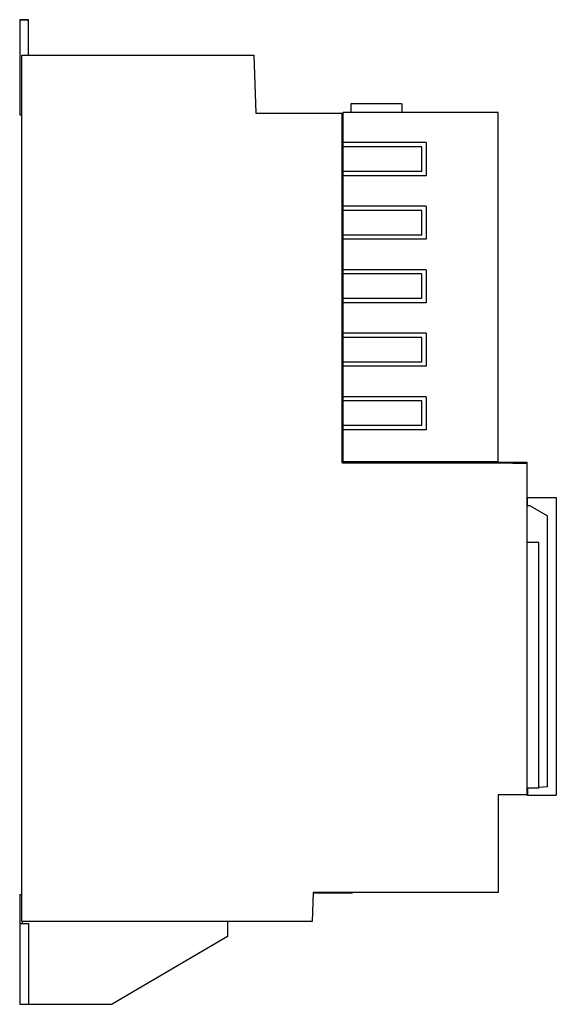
# Model space of a CAD drawing. Header units: millimetres. Extents: x 55 to 240, y 33 to 374.
import ezdxf

# ---------------------------------------------------------------- set-up
doc = ezdxf.new("R2010")
doc.units = ezdxf.units.MM
doc.header["$LTSCALE"] = 26.473638
doc.layers.get('0').update_dxf_attribs({"linetype": 'CONTINUOUS'})

msp = doc.modelspace()

# ---------------------------------------------------------------- linework, layer by layer
at = {"color": 7, "linetype": 'Continuous'}
for p, q in [((57.66, 374.07), (54.66, 374.07)), ((54.66, 374.06), (54.66, 341.06)), ((54.66, 374.06), (57.66, 374.06)), ((57.66, 361.76), (57.66, 374.06)), ((55.36, 61.76), (55.36, 361.76)), ((55.36, 361.76), (135.71, 361.76)), ((135.71, 361.76), (136.41, 341.75)), ((169.31, 344.95), (169.31, 341.95)), ((187.01, 344.95), (169.31, 344.95)), ((187.01, 344.95), (187.01, 341.95)), ((54.66, 341.06), (55.36, 341.06)), ((136.41, 341.75), (166.66, 341.75)), ((166.36, 220.56), (166.36, 341.75)), ((166.66, 220.95), (166.66, 341.95)), ((220.36, 341.95), (166.66, 341.95)), ((220.36, 220.55), (220.36, 341.95)), ((166.66, 338.76), (166.36, 338.76)), ((195.39, 331.49), (166.66, 331.49)), ((195.39, 331.49), (195.39, 320.02)), ((193.93, 330.02), (166.66, 330.02)), ((193.93, 321.49), (193.93, 330.02)), ((193.93, 321.49), (166.66, 321.49)), ((195.39, 320.02), (166.66, 320.02)), ((195.39, 309.49), (166.66, 309.49)), ((193.93, 308.02), (166.66, 308.02)), ((193.93, 299.49), (193.93, 308.02)), ((195.39, 309.49), (195.39, 298.02)), ((166.66, 303.56), (166.36, 303.56)), ((193.93, 299.49), (166.66, 299.49)), ((195.39, 298.02), (166.66, 298.02)), ((166.66, 296.56), (166.36, 296.56)), ((195.39, 287.49), (166.66, 287.49)), ((195.39, 287.49), (195.39, 276.02)), ((193.93, 286.02), (166.66, 286.02)), ((193.93, 277.49), (193.93, 286.02)), ((193.93, 277.49), (166.66, 277.49)), ((195.39, 276.02), (166.66, 276.02)), ((195.39, 265.49), (166.66, 265.49)), ((193.93, 264.02), (166.66, 264.02)), ((193.93, 255.49), (193.93, 264.02)), ((195.39, 265.49), (195.39, 254.02)), ((166.66, 258.56), (166.36, 258.56)), ((193.93, 255.49), (166.66, 255.49)), ((195.39, 254.02), (166.66, 254.02)), ((166.66, 251.56), (166.36, 251.56)), ((195.39, 243.49), (166.66, 243.49)), ((195.39, 243.49), (195.39, 232.02)), ((193.93, 242.02), (166.66, 242.02)), ((193.93, 233.49), (193.93, 242.02)), ((166.66, 234.81), (166.36, 234.81)), ((166.36, 234.11), (166.66, 234.11)), ((193.93, 233.49), (166.66, 233.49)), ((195.39, 232.02), (166.66, 232.02)), ((166.36, 228.51), (166.66, 228.51)), ((166.66, 227.76), (166.36, 227.76)), ((166.36, 220.56), (220.36, 220.55)), ((220.36, 220.95), (166.66, 220.95)), ((169.27, 220.56), (169.27, 220.95)), ((214.36, 220.95), (214.36, 220.56)), ((230.36, 220.76), (220.36, 220.76)), ((220.36, 220.55), (230.36, 220.38)), ((230.36, 105.46), (230.36, 220.76)), ((230.36, 208.61), (240.46, 208.61)), ((230.46, 205.72), (230.46, 208.61)), ((240.46, 208.61), (240.46, 105.46)), ((231.46, 205.72), (230.46, 205.72)), ((231.46, 205.72), (237.46, 202.22)), ((237.46, 108.32), (237.46, 202.22)), ((234.46, 192.96), (230.36, 192.96)), ((234.46, 107.96), (234.46, 192.96)), ((220.36, 105.74), (230.36, 105.74)), ((220.36, 105.74), (220.36, 71.76)), ((234.46, 107.96), (230.36, 107.96)), ((230.46, 107.96), (230.46, 105.46)), ((237.46, 108.32), (234.46, 108.17)), ((230.36, 105.46), (240.46, 105.46)), ((156.26, 71.76), (155.91, 61.76)), ((220.36, 71.76), (156.26, 71.76)), ((156.26, 71.66), (169.86, 71.66)), ((159.91, 71.66), (159.91, 71.76)), ((163.86, 71.66), (163.86, 71.76)), ((169.86, 71.66), (169.86, 71.76)), ((54.66, 71.06), (55.36, 71.06)), ((54.66, 71.06), (54.66, 33.06)), ((155.91, 61.76), (55.36, 61.76)), ((55.49, 61.76), (55.49, 61.06)), ((126.66, 61.76), (126.66, 56.56)), ((54.66, 61.06), (57.66, 61.06)), ((57.66, 61.06), (57.66, 33.06)), ((126.66, 56.56), (86.66, 33.06)), ((54.66, 33.06), (86.66, 33.06))]:
    msp.add_line(p, q, dxfattribs=at)

doc.saveas('drawing.dxf')
